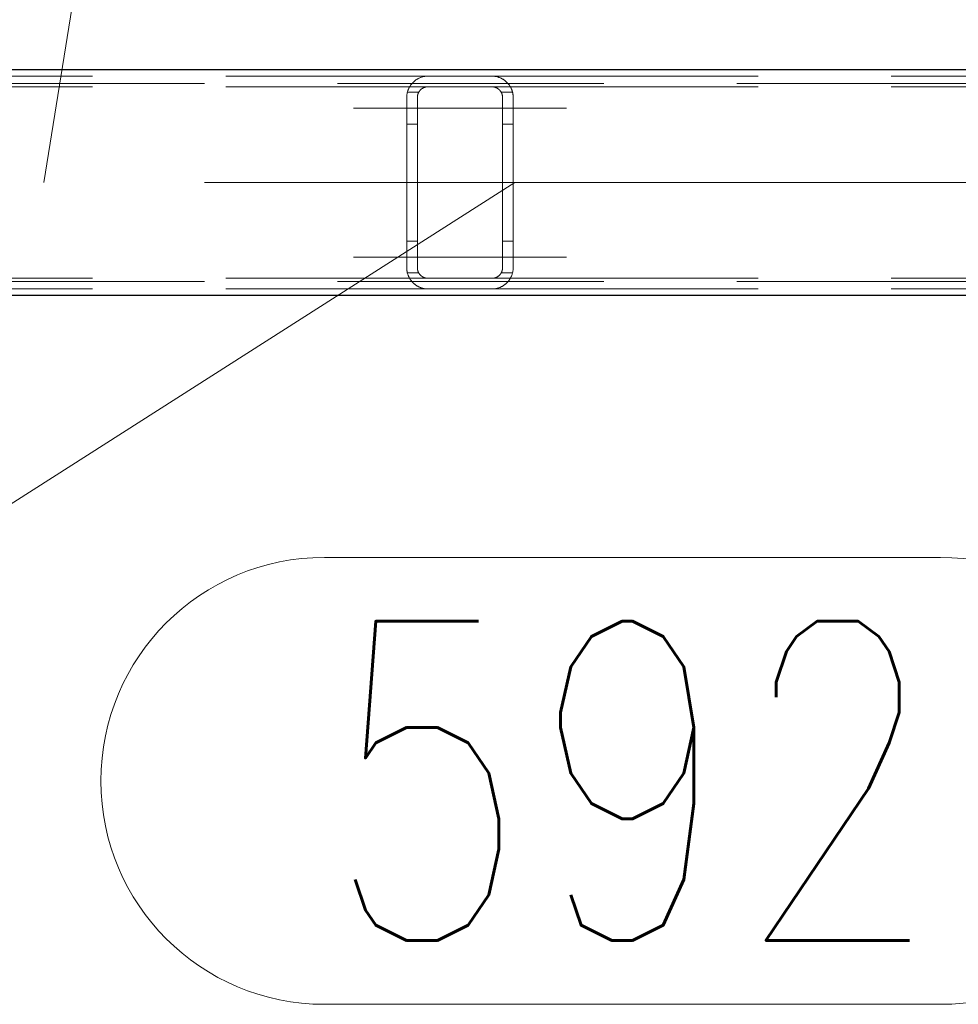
# Model space of a CAD drawing. Header units: millimetres. Extents: x -845 to -83, y 8759 to 9255.
# Tile 28 of 197: x -502 to -493, y 8807 to 8817. Entities that reach past the tile are written whole.
import ezdxf

# ---------------------------------------------------------------- set-up
doc = ezdxf.new("R2010")
doc.units = ezdxf.units.MM
doc.header["$LTSCALE"] = 10
doc.linetypes.add('HIDDEN', pattern=[0.375, 0.25, -0.125])
doc.linetypes.add('MITTE', pattern=[2, 1.25, -0.25, 0.25, -0.25])
for name, color, linetype, lineweight in [('PS_Hidden', 2, 'HIDDEN', 9), ('PS_Mid', 5, 'MITTE', 15), ('PS_Pos', 1, 'Continuous', 15), ('PS_Shape', 161, 'Continuous', 30), ('PS_SOLID', 7, 'Continuous', 30)]:
    doc.layers.add(name, color=color, linetype=linetype, lineweight=lineweight)
doc.styles.add('simplex', font='simplex.shx', dxfattribs={"width": 0.75})

# ---------------------------------------------------------------- blocks, each defined once
blk = doc.blocks.new('*X313')
at = {"layer": 'PS_Hidden', "color": 2, "linetype": 'HIDDEN'}
for p, q in [((-507.5431, 8816.0238), (-498.1431, 8816.0238)), ((-498.2963, 8815.9523), (-498.2934, 8815.9557)), ((-498.2934, 8815.9557), (-498.2904, 8815.959)), ((-498.2904, 8815.959), (-498.2873, 8815.9623)), ((-498.2873, 8815.9623), (-498.2842, 8815.9655)), ((-498.2842, 8815.9655), (-498.281, 8815.9686)), ((-498.281, 8815.9686), (-498.2777, 8815.9717)), ((-498.2777, 8815.9717), (-498.2744, 8815.9746)), ((-498.2744, 8815.9746), (-498.271, 8815.9775)), ((-498.271, 8815.9775), (-498.2676, 8815.9803)), ((-498.2676, 8815.9803), (-498.2641, 8815.9831)), ((-498.2641, 8815.9831), (-498.2604, 8815.9858)), ((-498.2604, 8815.9858), (-498.2565, 8815.9885)), ((-498.2565, 8815.9885), (-498.2525, 8815.9912)), ((-498.2525, 8815.9912), (-498.2483, 8815.9938)), ((-498.2483, 8815.9938), (-498.2439, 8815.9964)), ((-498.2439, 8815.9964), (-498.2394, 8815.999)), ((-498.2394, 8815.999), (-498.2347, 8816.0015)), ((-498.2347, 8816.0015), (-498.2299, 8816.0039)), ((-498.2299, 8816.0039), (-498.225, 8816.0062)), ((-498.225, 8816.0062), (-498.2199, 8816.0084)), ((-498.2199, 8816.0084), (-498.2147, 8816.0105)), ((-498.2147, 8816.0105), (-498.2093, 8816.0125)), ((-498.2093, 8816.0125), (-498.2038, 8816.0144)), ((-498.2038, 8816.0144), (-498.1982, 8816.0161)), ((-498.1982, 8816.0161), (-498.1924, 8816.0176)), ((-498.1924, 8816.0176), (-498.1861, 8816.0191)), ((-498.1861, 8816.0191), (-498.1794, 8816.0205)), ((-498.1794, 8816.0205), (-498.1725, 8816.0216)), ((-498.1725, 8816.0216), (-498.1652, 8816.0226)), ((-498.1652, 8816.0226), (-498.1578, 8816.0233)), ((-498.1578, 8816.0233), (-498.1504, 8816.0237)), ((-498.1504, 8816.0237), (-498.1431, 8816.0238)), ((-498.1431, 8816.0238), (-497.5431, 8816.0238)), ((-498.1431, 8816.0238), (-498.1431, 8816.0238)), ((-497.5431, 8816.0238), (-488.1431, 8816.0238)), ((-497.5431, 8816.0238), (-497.5358, 8816.0237)), ((-497.5358, 8816.0237), (-497.5284, 8816.0233)), ((-497.5284, 8816.0233), (-497.5212, 8816.0226)), ((-497.5212, 8816.0226), (-497.514, 8816.0217)), ((-497.514, 8816.0217), (-497.5071, 8816.0206)), ((-497.5071, 8816.0206), (-497.5004, 8816.0192)), ((-497.5004, 8816.0192), (-497.4941, 8816.0177)), ((-497.4941, 8816.0177), (-497.488, 8816.0161)), ((-497.488, 8816.0161), (-497.4823, 8816.0144)), ((-497.4823, 8816.0144), (-497.477, 8816.0126)), ((-497.477, 8816.0126), (-497.4718, 8816.0107)), ((-497.4718, 8816.0107), (-497.4667, 8816.0086)), ((-497.4667, 8816.0086), (-497.4617, 8816.0065)), ((-497.4617, 8816.0065), (-497.4568, 8816.0042)), ((-497.4568, 8816.0042), (-497.4521, 8816.0019)), ((-497.4521, 8816.0019), (-497.4474, 8815.9994)), ((-497.4474, 8815.9994), (-497.4429, 8815.9969)), ((-497.4429, 8815.9969), (-497.4385, 8815.9943)), ((-497.4385, 8815.9943), (-497.4343, 8815.9916)), ((-497.4343, 8815.9916), (-497.4301, 8815.9888)), ((-497.4301, 8815.9888), (-497.4261, 8815.986)), ((-497.4261, 8815.986), (-497.4222, 8815.9831)), ((-497.4222, 8815.9831), (-497.4185, 8815.9802)), ((-497.4185, 8815.9802), (-497.4148, 8815.9773)), ((-497.4148, 8815.9773), (-497.4113, 8815.9743)), ((-497.4113, 8815.9743), (-497.408, 8815.9713)), ((-497.408, 8815.9713), (-497.4047, 8815.9683)), ((-497.4047, 8815.9683), (-497.4016, 8815.9652)), ((-497.4016, 8815.9652), (-497.3986, 8815.9621)), ((-497.3986, 8815.9621), (-497.3957, 8815.959)), ((-497.3957, 8815.959), (-497.3927, 8815.9557)), ((-497.3927, 8815.9557), (-497.3899, 8815.9524)), ((-470.2431, 8815.9538), (-539.0729, 8815.9538)), ((-507.5431, 8815.9238), (-498.1431, 8815.9238)), ((-498.3403, 8815.8569), (-498.3394, 8815.8616)), ((-498.3394, 8815.8616), (-498.3385, 8815.8662)), ((-498.3385, 8815.8662), (-498.3374, 8815.8708)), ((-498.3374, 8815.8708), (-498.3363, 8815.8754)), ((-498.2297, 8815.8738), (-498.3367, 8815.8738)), ((-498.3363, 8815.8754), (-498.335, 8815.8799)), ((-498.335, 8815.8799), (-498.3336, 8815.8844)), ((-498.3336, 8815.8844), (-498.3322, 8815.8888)), ((-498.3322, 8815.8888), (-498.3306, 8815.8932)), ((-498.3306, 8815.8932), (-498.3289, 8815.8976)), ((-498.3289, 8815.8976), (-498.3272, 8815.9019)), ((-498.3272, 8815.9019), (-498.3253, 8815.9061)), ((-498.3253, 8815.9061), (-498.3234, 8815.9103)), ((-498.3234, 8815.9103), (-498.3213, 8815.9145)), ((-498.3213, 8815.9145), (-498.3192, 8815.9185)), ((-498.3192, 8815.9185), (-498.317, 8815.9225)), ((-498.317, 8815.9225), (-498.3147, 8815.9265)), ((-498.3147, 8815.9265), (-498.3123, 8815.9304)), ((-498.3123, 8815.9304), (-498.3098, 8815.9342)), ((-498.3098, 8815.9342), (-498.3073, 8815.9379)), ((-498.3073, 8815.9379), (-498.3047, 8815.9416)), ((-498.3047, 8815.9416), (-498.302, 8815.9453)), ((-498.302, 8815.9453), (-498.2992, 8815.9488)), ((-498.2992, 8815.9488), (-498.2963, 8815.9523)), ((-498.2351, 8815.8629), (-498.2359, 8815.8608)), ((-498.2342, 8815.865), (-498.2351, 8815.8629)), ((-498.2332, 8815.8671), (-498.2342, 8815.865)), ((-498.2322, 8815.8692), (-498.2332, 8815.8671)), ((-498.2311, 8815.8712), (-498.2322, 8815.8692)), ((-498.23, 8815.8732), (-498.2311, 8815.8712)), ((-498.2288, 8815.8752), (-498.23, 8815.8732)), ((-498.2276, 8815.8772), (-498.2288, 8815.8752)), ((-498.2264, 8815.8791), (-498.2276, 8815.8772)), ((-498.2251, 8815.881), (-498.2264, 8815.8791)), ((-498.2237, 8815.8829), (-498.2251, 8815.881)), ((-498.2223, 8815.8848), (-498.2237, 8815.8829)), ((-498.2209, 8815.8866), (-498.2223, 8815.8848)), ((-498.2194, 8815.8884), (-498.2209, 8815.8866)), ((-498.2178, 8815.8902), (-498.2194, 8815.8884)), ((-498.2162, 8815.892), (-498.2178, 8815.8902)), ((-498.2146, 8815.8937), (-498.2162, 8815.892)), ((-498.2129, 8815.8954), (-498.2146, 8815.8937)), ((-498.2112, 8815.897), (-498.2129, 8815.8954)), ((-498.2094, 8815.8986), (-498.2112, 8815.897)), ((-498.2076, 8815.9002), (-498.2094, 8815.8986)), ((-498.2058, 8815.9017), (-498.2076, 8815.9002)), ((-498.2038, 8815.9032), (-498.2058, 8815.9017)), ((-498.2018, 8815.9047), (-498.2038, 8815.9032)), ((-498.1997, 8815.9062), (-498.2018, 8815.9047)), ((-498.1975, 8815.9077), (-498.1997, 8815.9062)), ((-498.1952, 8815.9091), (-498.1975, 8815.9077)), ((-498.1929, 8815.9105), (-498.1952, 8815.9091)), ((-498.1904, 8815.9119), (-498.1929, 8815.9105)), ((-498.1879, 8815.9132), (-498.1904, 8815.9119)), ((-498.1854, 8815.9144), (-498.1879, 8815.9132)), ((-498.1827, 8815.9156), (-498.1854, 8815.9144)), ((-498.18, 8815.9167), (-498.1827, 8815.9156)), ((-498.1772, 8815.9178), (-498.18, 8815.9167)), ((-498.1743, 8815.9188), (-498.1772, 8815.9178)), ((-498.1714, 8815.9197), (-498.1743, 8815.9188)), ((-498.1685, 8815.9205), (-498.1714, 8815.9197)), ((-498.1654, 8815.9213), (-498.1685, 8815.9205)), ((-498.1624, 8815.9219), (-498.1654, 8815.9213)), ((-498.1592, 8815.9225), (-498.1624, 8815.9219)), ((-498.1561, 8815.923), (-498.1592, 8815.9225)), ((-498.1529, 8815.9233), (-498.1561, 8815.923)), ((-498.1496, 8815.9236), (-498.1529, 8815.9233)), ((-498.1463, 8815.9238), (-498.1496, 8815.9236)), ((-498.1431, 8815.9238), (-498.1463, 8815.9238)), ((-497.5431, 8815.9238), (-498.1431, 8815.9238)), ((-497.5431, 8815.9238), (-488.1431, 8815.9238)), ((-497.5398, 8815.9238), (-497.5431, 8815.9238)), ((-497.5431, 8815.9238), (-497.5431, 8815.9238)), ((-497.5364, 8815.9236), (-497.5398, 8815.9238)), ((-497.533, 8815.9233), (-497.5364, 8815.9236)), ((-497.5296, 8815.9229), (-497.533, 8815.9233)), ((-497.5263, 8815.9224), (-497.5296, 8815.9229)), ((-497.523, 8815.9218), (-497.5263, 8815.9224)), ((-497.5198, 8815.9211), (-497.523, 8815.9218)), ((-497.5166, 8815.9203), (-497.5198, 8815.9211)), ((-497.5136, 8815.9194), (-497.5166, 8815.9203)), ((-497.5107, 8815.9184), (-497.5136, 8815.9194)), ((-497.508, 8815.9175), (-497.5107, 8815.9184)), ((-497.5053, 8815.9164), (-497.508, 8815.9175)), ((-497.5027, 8815.9153), (-497.5053, 8815.9164)), ((-497.5001, 8815.9141), (-497.5027, 8815.9153)), ((-497.4976, 8815.9128), (-497.5001, 8815.9141)), ((-497.4951, 8815.9115), (-497.4976, 8815.9128)), ((-497.4927, 8815.9101), (-497.4951, 8815.9115)), ((-497.4903, 8815.9087), (-497.4927, 8815.9101)), ((-497.488, 8815.9072), (-497.4903, 8815.9087)), ((-497.4858, 8815.9057), (-497.488, 8815.9072)), ((-497.4836, 8815.9041), (-497.4858, 8815.9057)), ((-497.4815, 8815.9026), (-497.4836, 8815.9041)), ((-497.4795, 8815.901), (-497.4815, 8815.9026)), ((-497.4776, 8815.8994), (-497.4795, 8815.901)), ((-497.4758, 8815.8977), (-497.4776, 8815.8994)), ((-497.474, 8815.8961), (-497.4758, 8815.8977)), ((-497.4723, 8815.8945), (-497.474, 8815.8961)), ((-497.4707, 8815.8929), (-497.4723, 8815.8945)), ((-497.4692, 8815.8912), (-497.4707, 8815.8929)), ((-497.4677, 8815.8895), (-497.4692, 8815.8912)), ((-497.4662, 8815.8878), (-497.4677, 8815.8895)), ((-497.4648, 8815.886), (-497.4662, 8815.8878)), ((-497.4634, 8815.8842), (-497.4648, 8815.886)), ((-497.462, 8815.8824), (-497.4634, 8815.8842)), ((-497.4607, 8815.8805), (-497.462, 8815.8824)), ((-497.4594, 8815.8786), (-497.4607, 8815.8805)), ((-497.4582, 8815.8767), (-497.4594, 8815.8786)), ((-497.457, 8815.8748), (-497.4582, 8815.8767)), ((-497.4559, 8815.8728), (-497.457, 8815.8748)), ((-497.3494, 8815.8738), (-497.4565, 8815.8738)), ((-497.4548, 8815.8708), (-497.4559, 8815.8728)), ((-497.4537, 8815.8688), (-497.4548, 8815.8708)), ((-497.4527, 8815.8667), (-497.4537, 8815.8688)), ((-497.4518, 8815.8647), (-497.4527, 8815.8667)), ((-497.4509, 8815.8626), (-497.4518, 8815.8647)), ((-497.45, 8815.8605), (-497.4509, 8815.8626)), ((-497.3899, 8815.9524), (-497.3871, 8815.949)), ((-497.3871, 8815.949), (-497.3844, 8815.9455)), ((-497.3844, 8815.9455), (-497.3817, 8815.9419)), ((-497.3817, 8815.9419), (-497.3791, 8815.9383)), ((-497.3791, 8815.9383), (-497.3766, 8815.9346)), ((-497.3766, 8815.9346), (-497.3741, 8815.9308)), ((-497.3741, 8815.9308), (-497.3717, 8815.9269)), ((-497.3717, 8815.9269), (-497.3694, 8815.923)), ((-497.3694, 8815.923), (-497.3672, 8815.919)), ((-497.3672, 8815.919), (-497.365, 8815.9149)), ((-497.365, 8815.9149), (-497.363, 8815.9108)), ((-497.363, 8815.9108), (-497.361, 8815.9066)), ((-497.361, 8815.9066), (-497.3591, 8815.9023)), ((-497.3591, 8815.9023), (-497.3573, 8815.898)), ((-497.3573, 8815.898), (-497.3557, 8815.8936)), ((-497.3557, 8815.8936), (-497.3541, 8815.8892)), ((-497.3541, 8815.8892), (-497.3526, 8815.8847)), ((-497.3526, 8815.8847), (-497.3512, 8815.8802)), ((-497.3512, 8815.8802), (-497.3499, 8815.8757)), ((-497.3499, 8815.8757), (-497.3488, 8815.871)), ((-497.3488, 8815.871), (-497.3477, 8815.8664)), ((-497.3477, 8815.8664), (-497.3467, 8815.8617)), ((-497.3467, 8815.8617), (-497.3459, 8815.8571)), ((-498.3431, 8815.8238), (-498.343, 8815.8286)), ((-498.3431, 8814.2238), (-498.3431, 8815.8238)), ((-498.343, 8815.8286), (-498.3428, 8815.8333)), ((-498.3428, 8815.8333), (-498.3425, 8815.8381)), ((-498.3425, 8815.8381), (-498.3421, 8815.8428)), ((-498.3421, 8815.8428), (-498.3416, 8815.8475)), ((-498.3416, 8815.8475), (-498.341, 8815.8522)), ((-498.341, 8815.8522), (-498.3403, 8815.8569)), ((-498.243, 8815.826), (-498.2431, 8815.8238)), ((-498.2431, 8815.8238), (-498.2431, 8814.2238)), ((-498.2428, 8815.8303), (-498.243, 8815.8282)), ((-498.243, 8815.8282), (-498.243, 8815.826)), ((-498.2427, 8815.8325), (-498.2428, 8815.8303)), ((-498.2424, 8815.8347), (-498.2427, 8815.8325)), ((-498.2422, 8815.8369), (-498.2424, 8815.8347)), ((-498.2419, 8815.8391), (-498.2422, 8815.8369)), ((-498.2415, 8815.8413), (-498.2419, 8815.8391)), ((-498.2411, 8815.8435), (-498.2415, 8815.8413)), ((-498.2406, 8815.8457), (-498.2411, 8815.8435)), ((-498.2401, 8815.8479), (-498.2406, 8815.8457)), ((-498.2395, 8815.8501), (-498.2401, 8815.8479)), ((-498.2389, 8815.8523), (-498.2395, 8815.8501)), ((-498.2382, 8815.8544), (-498.2389, 8815.8523)), ((-498.2375, 8815.8566), (-498.2382, 8815.8544)), ((-498.2368, 8815.8587), (-498.2375, 8815.8566)), ((-498.2359, 8815.8608), (-498.2368, 8815.8587)), ((-497.4492, 8815.8584), (-497.45, 8815.8605)), ((-497.4485, 8815.8563), (-497.4492, 8815.8584)), ((-497.4478, 8815.8542), (-497.4485, 8815.8563)), ((-497.4471, 8815.852), (-497.4478, 8815.8542)), ((-497.4465, 8815.8498), (-497.4471, 8815.852)), ((-497.446, 8815.8477), (-497.4465, 8815.8498)), ((-497.4455, 8815.8455), (-497.446, 8815.8477)), ((-497.445, 8815.8433), (-497.4455, 8815.8455)), ((-497.4446, 8815.8411), (-497.445, 8815.8433)), ((-497.4442, 8815.839), (-497.4446, 8815.8411)), ((-497.4439, 8815.8368), (-497.4442, 8815.839)), ((-497.4437, 8815.8346), (-497.4439, 8815.8368)), ((-497.4434, 8815.8324), (-497.4437, 8815.8346)), ((-497.4433, 8815.8303), (-497.4434, 8815.8324)), ((-497.4432, 8815.8281), (-497.4433, 8815.8303)), ((-497.4431, 8815.826), (-497.4432, 8815.8281)), ((-497.4431, 8815.8238), (-497.4431, 8815.826)), ((-497.4431, 8814.2238), (-497.4431, 8815.8238)), ((-497.3459, 8815.8571), (-497.3451, 8815.8523)), ((-497.3451, 8815.8523), (-497.3445, 8815.8476)), ((-497.3445, 8815.8476), (-497.344, 8815.8429)), ((-497.344, 8815.8429), (-497.3436, 8815.8381)), ((-497.3436, 8815.8381), (-497.3433, 8815.8333)), ((-497.3433, 8815.8333), (-497.3431, 8815.8286)), ((-497.3431, 8815.8286), (-497.3431, 8815.8238)), ((-497.3431, 8815.8238), (-497.3431, 8814.2238)), ((-497.3431, 8815.8238), (-497.3431, 8815.8238)), ((-498.2431, 8815.5738), (-498.3431, 8815.5738)), ((-497.3431, 8815.5738), (-497.4431, 8815.5738)), ((-498.2431, 8814.4738), (-498.3431, 8814.4738)), ((-497.3431, 8814.4738), (-497.4431, 8814.4738)), ((-498.343, 8814.219), (-498.3431, 8814.2238)), ((-498.3428, 8814.2143), (-498.343, 8814.219)), ((-498.3425, 8814.2095), (-498.3428, 8814.2143)), ((-498.3421, 8814.2048), (-498.3425, 8814.2095)), ((-498.3416, 8814.2001), (-498.3421, 8814.2048)), ((-498.341, 8814.1954), (-498.3416, 8814.2001)), ((-498.2431, 8814.2238), (-498.243, 8814.2216)), ((-498.243, 8814.2216), (-498.243, 8814.2195)), ((-498.243, 8814.2195), (-498.2428, 8814.2173)), ((-498.2428, 8814.2173), (-498.2427, 8814.2151)), ((-498.2427, 8814.2151), (-498.2424, 8814.2129)), ((-498.2424, 8814.2129), (-498.2422, 8814.2107)), ((-498.2422, 8814.2107), (-498.2419, 8814.2085)), ((-498.2419, 8814.2085), (-498.2415, 8814.2063)), ((-498.2415, 8814.2063), (-498.2411, 8814.2041)), ((-498.2411, 8814.2041), (-498.2406, 8814.2019)), ((-498.2406, 8814.2019), (-498.2401, 8814.1997)), ((-498.2401, 8814.1997), (-498.2395, 8814.1975)), ((-498.2395, 8814.1975), (-498.2389, 8814.1954)), ((-497.4471, 8814.1956), (-497.4465, 8814.1978)), ((-497.4465, 8814.1978), (-497.446, 8814.1999)), ((-497.446, 8814.1999), (-497.4455, 8814.2021)), ((-497.4455, 8814.2021), (-497.445, 8814.2043)), ((-497.445, 8814.2043), (-497.4446, 8814.2065)), ((-497.4446, 8814.2065), (-497.4442, 8814.2087)), ((-497.4442, 8814.2087), (-497.4439, 8814.2108)), ((-497.4439, 8814.2108), (-497.4437, 8814.213)), ((-497.4437, 8814.213), (-497.4434, 8814.2152)), ((-497.4434, 8814.2152), (-497.4433, 8814.2174)), ((-497.4433, 8814.2174), (-497.4432, 8814.2195)), ((-497.4432, 8814.2195), (-497.4431, 8814.2217)), ((-497.4431, 8814.2217), (-497.4431, 8814.2238)), ((-497.3445, 8814.2), (-497.3451, 8814.1953)), ((-497.344, 8814.2048), (-497.3445, 8814.2)), ((-497.3436, 8814.2095), (-497.344, 8814.2048)), ((-497.3433, 8814.2143), (-497.3436, 8814.2095)), ((-497.3431, 8814.219), (-497.3433, 8814.2143)), ((-497.3431, 8814.2238), (-497.3431, 8814.219)), ((-507.5431, 8814.1238), (-498.1431, 8814.1238)), ((-498.3403, 8814.1907), (-498.341, 8814.1954)), ((-498.3394, 8814.186), (-498.3403, 8814.1907)), ((-498.3385, 8814.1814), (-498.3394, 8814.186)), ((-498.3374, 8814.1768), (-498.3385, 8814.1814)), ((-498.3363, 8814.1723), (-498.3374, 8814.1768)), ((-498.2297, 8814.1738), (-498.3367, 8814.1738)), ((-498.335, 8814.1677), (-498.3363, 8814.1723)), ((-498.3336, 8814.1633), (-498.335, 8814.1677)), ((-498.3322, 8814.1588), (-498.3336, 8814.1633)), ((-498.3306, 8814.1544), (-498.3322, 8814.1588)), ((-498.3289, 8814.1501), (-498.3306, 8814.1544)), ((-498.3272, 8814.1457), (-498.3289, 8814.1501)), ((-498.3253, 8814.1415), (-498.3272, 8814.1457)), ((-498.3234, 8814.1373), (-498.3253, 8814.1415)), ((-498.3213, 8814.1332), (-498.3234, 8814.1373)), ((-498.3192, 8814.1291), (-498.3213, 8814.1332)), ((-498.317, 8814.1251), (-498.3192, 8814.1291)), ((-498.3147, 8814.1211), (-498.317, 8814.1251)), ((-498.3123, 8814.1173), (-498.3147, 8814.1211)), ((-498.3098, 8814.1134), (-498.3123, 8814.1173)), ((-498.3073, 8814.1097), (-498.3098, 8814.1134)), ((-498.3047, 8814.106), (-498.3073, 8814.1097)), ((-498.302, 8814.1024), (-498.3047, 8814.106)), ((-498.2389, 8814.1954), (-498.2382, 8814.1932)), ((-498.2382, 8814.1932), (-498.2375, 8814.1911)), ((-498.2375, 8814.1911), (-498.2368, 8814.1889)), ((-498.2368, 8814.1889), (-498.2359, 8814.1868)), ((-498.2359, 8814.1868), (-498.2351, 8814.1847)), ((-498.2351, 8814.1847), (-498.2342, 8814.1826)), ((-498.2342, 8814.1826), (-498.2332, 8814.1805)), ((-498.2332, 8814.1805), (-498.2322, 8814.1785)), ((-498.2322, 8814.1785), (-498.2311, 8814.1764)), ((-498.2311, 8814.1764), (-498.23, 8814.1744)), ((-498.23, 8814.1744), (-498.2288, 8814.1724)), ((-498.2288, 8814.1724), (-498.2276, 8814.1704)), ((-498.2276, 8814.1704), (-498.2264, 8814.1685)), ((-498.2264, 8814.1685), (-498.2251, 8814.1666)), ((-498.2251, 8814.1666), (-498.2237, 8814.1647)), ((-498.2237, 8814.1647), (-498.2223, 8814.1628)), ((-498.2223, 8814.1628), (-498.2209, 8814.161)), ((-498.2209, 8814.161), (-498.2194, 8814.1592)), ((-498.2194, 8814.1592), (-498.2178, 8814.1574)), ((-498.2178, 8814.1574), (-498.2162, 8814.1557)), ((-498.2162, 8814.1557), (-498.2146, 8814.1539)), ((-498.2146, 8814.1539), (-498.2129, 8814.1523)), ((-498.2129, 8814.1523), (-498.2112, 8814.1506)), ((-498.2112, 8814.1506), (-498.2094, 8814.149)), ((-498.2094, 8814.149), (-498.2076, 8814.1474)), ((-498.2076, 8814.1474), (-498.2058, 8814.1459)), ((-498.2058, 8814.1459), (-498.2038, 8814.1444)), ((-498.2038, 8814.1444), (-498.2018, 8814.1429)), ((-498.2018, 8814.1429), (-498.1997, 8814.1414)), ((-498.1997, 8814.1414), (-498.1975, 8814.1399)), ((-498.1975, 8814.1399), (-498.1952, 8814.1385)), ((-498.1952, 8814.1385), (-498.1929, 8814.1371)), ((-498.1929, 8814.1371), (-498.1904, 8814.1358)), ((-498.1904, 8814.1358), (-498.1879, 8814.1345)), ((-498.1879, 8814.1345), (-498.1854, 8814.1332)), ((-498.1854, 8814.1332), (-498.1827, 8814.132)), ((-498.1827, 8814.132), (-498.18, 8814.1309)), ((-498.18, 8814.1309), (-498.1772, 8814.1298)), ((-498.1772, 8814.1298), (-498.1743, 8814.1288)), ((-498.1743, 8814.1288), (-498.1714, 8814.1279)), ((-498.1714, 8814.1279), (-498.1685, 8814.1271)), ((-498.1685, 8814.1271), (-498.1654, 8814.1263)), ((-498.1654, 8814.1263), (-498.1624, 8814.1257)), ((-498.1624, 8814.1257), (-498.1592, 8814.1251)), ((-498.1592, 8814.1251), (-498.1561, 8814.1247)), ((-498.1561, 8814.1247), (-498.1529, 8814.1243)), ((-498.1529, 8814.1243), (-498.1496, 8814.124)), ((-498.1496, 8814.124), (-498.1463, 8814.1239)), ((-498.1463, 8814.1239), (-498.1431, 8814.1238)), ((-498.1431, 8814.1238), (-497.5431, 8814.1238)), ((-497.5431, 8814.1238), (-497.5398, 8814.1239)), ((-497.5431, 8814.1238), (-488.1431, 8814.1238)), ((-497.5398, 8814.1239), (-497.5364, 8814.124)), ((-497.5364, 8814.124), (-497.533, 8814.1243)), ((-497.533, 8814.1243), (-497.5296, 8814.1247)), ((-497.5296, 8814.1247), (-497.5263, 8814.1252)), ((-497.5263, 8814.1252), (-497.523, 8814.1258)), ((-497.523, 8814.1258), (-497.5198, 8814.1266)), ((-497.5198, 8814.1266), (-497.5166, 8814.1274)), ((-497.5166, 8814.1274), (-497.5136, 8814.1283)), ((-497.5136, 8814.1283), (-497.5107, 8814.1292)), ((-497.5107, 8814.1292), (-497.508, 8814.1302)), ((-497.508, 8814.1302), (-497.5053, 8814.1312)), ((-497.5053, 8814.1312), (-497.5027, 8814.1323)), ((-497.5027, 8814.1323), (-497.5001, 8814.1335)), ((-497.5001, 8814.1335), (-497.4976, 8814.1348)), ((-497.4976, 8814.1348), (-497.4951, 8814.1361)), ((-497.4951, 8814.1361), (-497.4927, 8814.1375)), ((-497.4927, 8814.1375), (-497.4903, 8814.1389)), ((-497.4903, 8814.1389), (-497.488, 8814.1404)), ((-497.488, 8814.1404), (-497.4858, 8814.1419)), ((-497.4858, 8814.1419), (-497.4836, 8814.1435)), ((-497.4836, 8814.1435), (-497.4815, 8814.1451)), ((-497.4815, 8814.1451), (-497.4795, 8814.1467)), ((-497.4795, 8814.1467), (-497.4776, 8814.1483)), ((-497.4776, 8814.1483), (-497.4758, 8814.1499)), ((-497.4758, 8814.1499), (-497.474, 8814.1515)), ((-497.474, 8814.1515), (-497.4723, 8814.1531)), ((-497.4723, 8814.1531), (-497.4707, 8814.1547)), ((-497.4707, 8814.1547), (-497.4692, 8814.1564)), ((-497.4692, 8814.1564), (-497.4677, 8814.1581)), ((-497.4677, 8814.1581), (-497.4662, 8814.1598)), ((-497.4662, 8814.1598), (-497.4648, 8814.1616)), ((-497.4648, 8814.1616), (-497.4634, 8814.1634)), ((-497.4634, 8814.1634), (-497.462, 8814.1653)), ((-497.462, 8814.1653), (-497.4607, 8814.1671)), ((-497.4607, 8814.1671), (-497.4594, 8814.169)), ((-497.4594, 8814.169), (-497.4582, 8814.1709)), ((-497.4582, 8814.1709), (-497.457, 8814.1729)), ((-497.457, 8814.1729), (-497.4559, 8814.1748)), ((-497.3494, 8814.1738), (-497.4565, 8814.1738)), ((-497.4559, 8814.1748), (-497.4548, 8814.1768)), ((-497.4548, 8814.1768), (-497.4537, 8814.1788)), ((-497.4537, 8814.1788), (-497.4527, 8814.1809)), ((-497.4527, 8814.1809), (-497.4518, 8814.1829)), ((-497.4518, 8814.1829), (-497.4509, 8814.185)), ((-497.4509, 8814.185), (-497.45, 8814.1871)), ((-497.45, 8814.1871), (-497.4492, 8814.1892)), ((-497.4492, 8814.1892), (-497.4485, 8814.1913)), ((-497.4485, 8814.1913), (-497.4478, 8814.1935)), ((-497.4478, 8814.1935), (-497.4471, 8814.1956)), ((-497.3817, 8814.1057), (-497.3844, 8814.1021)), ((-497.3791, 8814.1093), (-497.3817, 8814.1057)), ((-497.3766, 8814.113), (-497.3791, 8814.1093)), ((-497.3741, 8814.1168), (-497.3766, 8814.113)), ((-497.3717, 8814.1207), (-497.3741, 8814.1168)), ((-497.3694, 8814.1246), (-497.3717, 8814.1207)), ((-497.3672, 8814.1286), (-497.3694, 8814.1246)), ((-497.365, 8814.1327), (-497.3672, 8814.1286)), ((-497.363, 8814.1368), (-497.365, 8814.1327)), ((-497.361, 8814.141), (-497.363, 8814.1368)), ((-497.3591, 8814.1453), (-497.361, 8814.141)), ((-497.3573, 8814.1496), (-497.3591, 8814.1453)), ((-497.3557, 8814.154), (-497.3573, 8814.1496)), ((-497.3541, 8814.1584), (-497.3557, 8814.154)), ((-497.3526, 8814.1629), (-497.3541, 8814.1584)), ((-497.3512, 8814.1674), (-497.3526, 8814.1629)), ((-497.3499, 8814.172), (-497.3512, 8814.1674)), ((-497.3488, 8814.1766), (-497.3499, 8814.172)), ((-497.3477, 8814.1812), (-497.3488, 8814.1766)), ((-497.3467, 8814.1859), (-497.3477, 8814.1812)), ((-497.3459, 8814.1906), (-497.3467, 8814.1859)), ((-497.3451, 8814.1953), (-497.3459, 8814.1906)), ((-470.2431, 8814.0938), (-539.0729, 8814.0938)), ((-507.5431, 8814.0238), (-498.1431, 8814.0238)), ((-498.2992, 8814.0988), (-498.302, 8814.1024)), ((-498.2963, 8814.0953), (-498.2992, 8814.0988)), ((-498.2934, 8814.0919), (-498.2963, 8814.0953)), ((-498.2904, 8814.0886), (-498.2934, 8814.0919)), ((-498.2873, 8814.0853), (-498.2904, 8814.0886)), ((-498.2842, 8814.0821), (-498.2873, 8814.0853)), ((-498.281, 8814.079), (-498.2842, 8814.0821)), ((-498.2777, 8814.076), (-498.281, 8814.079)), ((-498.2744, 8814.073), (-498.2777, 8814.076)), ((-498.271, 8814.0701), (-498.2744, 8814.073)), ((-498.2676, 8814.0673), (-498.271, 8814.0701)), ((-498.2641, 8814.0646), (-498.2676, 8814.0673)), ((-498.2604, 8814.0618), (-498.2641, 8814.0646)), ((-498.2565, 8814.0591), (-498.2604, 8814.0618)), ((-498.2525, 8814.0564), (-498.2565, 8814.0591)), ((-498.2483, 8814.0538), (-498.2525, 8814.0564)), ((-498.2439, 8814.0512), (-498.2483, 8814.0538)), ((-498.2394, 8814.0486), (-498.2439, 8814.0512)), ((-498.2347, 8814.0461), (-498.2394, 8814.0486)), ((-498.2299, 8814.0437), (-498.2347, 8814.0461)), ((-498.225, 8814.0414), (-498.2299, 8814.0437)), ((-498.2199, 8814.0392), (-498.225, 8814.0414)), ((-498.2147, 8814.0371), (-498.2199, 8814.0392)), ((-498.2093, 8814.0351), (-498.2147, 8814.0371)), ((-498.2038, 8814.0333), (-498.2093, 8814.0351)), ((-498.1982, 8814.0316), (-498.2038, 8814.0333)), ((-498.1924, 8814.03), (-498.1982, 8814.0316)), ((-498.1861, 8814.0285), (-498.1924, 8814.03)), ((-498.1794, 8814.0272), (-498.1861, 8814.0285)), ((-498.1725, 8814.026), (-498.1794, 8814.0272)), ((-498.1652, 8814.025), (-498.1725, 8814.026)), ((-498.1578, 8814.0244), (-498.1652, 8814.025)), ((-498.1504, 8814.024), (-498.1578, 8814.0244)), ((-498.1431, 8814.0238), (-498.1504, 8814.024)), ((-497.5431, 8814.0238), (-498.1431, 8814.0238)), ((-497.5358, 8814.024), (-497.5431, 8814.0238)), ((-497.5431, 8814.0238), (-488.1431, 8814.0238)), ((-497.5431, 8814.0238), (-497.5431, 8814.0238)), ((-497.5284, 8814.0244), (-497.5358, 8814.024)), ((-497.5212, 8814.025), (-497.5284, 8814.0244)), ((-497.514, 8814.0259), (-497.5212, 8814.025)), ((-497.5071, 8814.0271), (-497.514, 8814.0259)), ((-497.5004, 8814.0284), (-497.5071, 8814.0271)), ((-497.4941, 8814.0299), (-497.5004, 8814.0284)), ((-497.488, 8814.0315), (-497.4941, 8814.0299)), ((-497.4823, 8814.0333), (-497.488, 8814.0315)), ((-497.477, 8814.035), (-497.4823, 8814.0333)), ((-497.4718, 8814.037), (-497.477, 8814.035)), ((-497.4667, 8814.039), (-497.4718, 8814.037)), ((-497.4617, 8814.0411), (-497.4667, 8814.039)), ((-497.4568, 8814.0434), (-497.4617, 8814.0411)), ((-497.4521, 8814.0457), (-497.4568, 8814.0434)), ((-497.4474, 8814.0482), (-497.4521, 8814.0457)), ((-497.4429, 8814.0507), (-497.4474, 8814.0482)), ((-497.4385, 8814.0534), (-497.4429, 8814.0507)), ((-497.4343, 8814.0561), (-497.4385, 8814.0534)), ((-497.4301, 8814.0588), (-497.4343, 8814.0561)), ((-497.4261, 8814.0616), (-497.4301, 8814.0588)), ((-497.4222, 8814.0645), (-497.4261, 8814.0616)), ((-497.4185, 8814.0674), (-497.4222, 8814.0645)), ((-497.4148, 8814.0704), (-497.4185, 8814.0674)), ((-497.4113, 8814.0733), (-497.4148, 8814.0704)), ((-497.408, 8814.0764), (-497.4113, 8814.0733)), ((-497.4047, 8814.0794), (-497.408, 8814.0764)), ((-497.4016, 8814.0824), (-497.4047, 8814.0794)), ((-497.3986, 8814.0855), (-497.4016, 8814.0824)), ((-497.3957, 8814.0886), (-497.3986, 8814.0855)), ((-497.3927, 8814.0919), (-497.3957, 8814.0886)), ((-497.3899, 8814.0952), (-497.3927, 8814.0919)), ((-497.3871, 8814.0986), (-497.3899, 8814.0952)), ((-497.3844, 8814.1021), (-497.3871, 8814.0986))]:
    blk.add_line(p, q, dxfattribs=at)
at = {"layer": 'PS_Mid', "color": 5, "linetype": 'MITTE'}
for p, q in [((-498.8431, 8815.7238), (-497.7431, 8815.7238)), ((-498.8431, 8815.7238), (-497.7431, 8815.7238)), ((-497.9431, 8815.7238), (-496.8431, 8815.7238)), ((-497.9431, 8815.7238), (-496.8431, 8815.7238)), ((-467.7431, 8815.0238), (-541.5729, 8815.0238)), ((-519.9915, 8815.0238), (-465.6946, 8815.0238)), ((-497.8431, 8815.0238), (-497.8431, 8815.0238)), ((-498.8431, 8814.3238), (-497.7431, 8814.3238)), ((-498.8431, 8814.3238), (-497.7431, 8814.3238)), ((-497.9431, 8814.3238), (-496.8431, 8814.3238)), ((-497.9431, 8814.3238), (-496.8431, 8814.3238))]:
    blk.add_line(p, q, dxfattribs=at)
at = {"layer": 'PS_SOLID', "color": 7, "linetype": 'Continuous'}
for p, q in [((-470.2431, 8816.0838), (-539.0729, 8816.0838)), ((-470.2431, 8813.9638), (-539.0729, 8813.9638))]:
    blk.add_line(p, q, dxfattribs=at)
blk = doc.blocks.new('*X336')
at = {"color": 1}
blk.add_line((-501.751, 8815.0238), (-500.3622, 8823.7077), dxfattribs=at)
blk = doc.blocks.new('*X731')
at = {"color": 1}
blk.add_line((-497.329, 8815.0238), (-506.137, 8809.401), dxfattribs=at)
blk = doc.blocks.new('*X732')
at = {"color": 1}
for p, q in [((-487.8105, 8815.0238), (-486.2305, 8809.401)), ((-499.1162, 8811.501), (-493.3305, 8811.501)), ((-491.2305, 8809.401), (-486.2305, 8809.401)), ((-499.1162, 8807.301), (-493.3305, 8807.301))]:
    blk.add_line(p, q, dxfattribs=at)
for centre, start, end in [((-499.1162, 8809.401), 90, 270), ((-493.3305, 8809.401), 270, 90)]:
    blk.add_arc(centre, 2.1, start, end, dxfattribs=at)
at = {"color": 30, "style": 'simplex', "width": 0.75}
blk.add_text('592', height=3, dxfattribs=at).set_placement((-499.1162, 8807.901))
blk = doc.blocks.new('*X733')
at = {"color": 1}
for p, q in [((-499.1162, 8811.501), (-493.3305, 8811.501)), ((-499.1162, 8807.301), (-493.3305, 8807.301))]:
    blk.add_line(p, q, dxfattribs=at)
for centre, start, end in [((-499.1162, 8809.401), 90, 270), ((-493.3305, 8809.401), 270, 90)]:
    blk.add_arc(centre, 2.1, start, end, dxfattribs=at)
at = {"color": 30, "style": 'simplex', "width": 0.75}
blk.add_text('592', height=3, dxfattribs=at).set_placement((-499.1162, 8807.901))

msp = doc.modelspace()

# ---------------------------------------------------------------- block references
at = {"layer": 'PS_Pos'}
for name in ['*X336', '*X731', '*X732', '*X733']:
    msp.add_blockref(name, (0, 0), dxfattribs=at)
at = {"layer": 'PS_Shape', "color": 31}
msp.add_blockref('*X313', (0, 0), dxfattribs=at)

doc.saveas('drawing.dxf')
